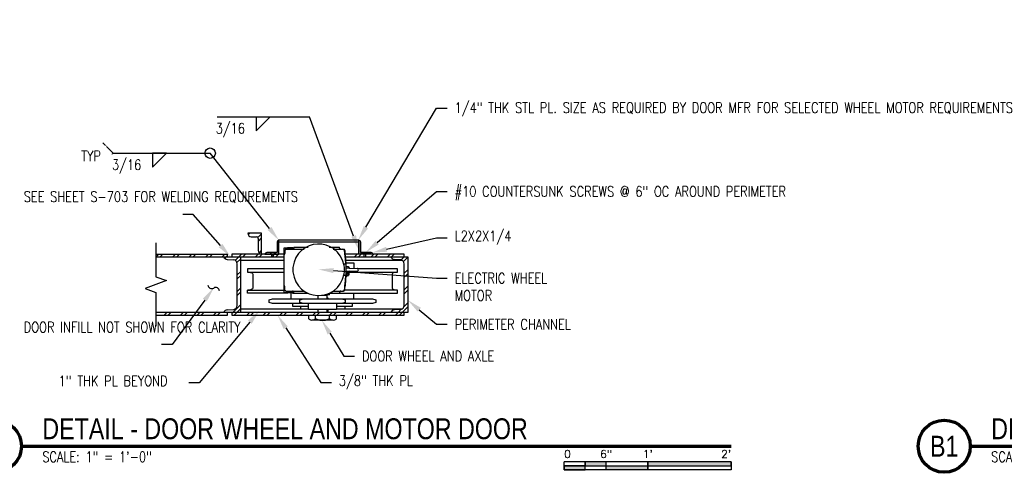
# Model space of a CAD drawing. Header units: inches. Extents: x -25 to 869, y 6 to 168.
# Tile 4 of 11: x 157 to 299, y 79 to 144. Entities that reach past the tile are written whole.
import ezdxf
from ezdxf import colors
from ezdxf.entities.mleader import LeaderData, LeaderLine
from ezdxf.enums import TextEntityAlignment as Align
from ezdxf.math import Vec2, Vec3

# ---------------------------------------------------------------- set-up
doc = ezdxf.new("R2010")
doc.units = ezdxf.units.IN
doc.header["$MEASUREMENT"] = 0
for name, color, linetype in [('A-ANNO-NOTE', 2, 'Continuous'), ('A-DETL-THIN', 1, 'Continuous'), ('M-DETL-PATT', 1, 'Continuous'), ('S-ANNO-NOTE', 2, 'Continuous'), ('S-ANNO-SYMB', 2, 'Continuous')]:
    doc.layers.add(name, color=color, linetype=linetype)
doc.styles.add('Annotative', font='romans.shx', dxfattribs={"width": 0.8, "height": 0.125})
doc.styles.add('Arial', font='romans.shx', dxfattribs={"width": 0.8})
doc.styles.add('TITLES', font='swiss.ttf', dxfattribs={"width": 0.8, "height": 0.25})
pattern_1 = [(45, (118.7539, 0), (-1.18794, 1.18794), []), (45, (118.7539, 1.8), (-1.18794, 1.18794), [])]

# ---------------------------------------------------------------- blocks, each defined once
blk = doc.blocks.new('HDR-Si_Weld-Symbol - Bottom-1969923-DETAIL - DOOR WHEEL AND MOTOR DOOR')
at = {"layer": 'A-ANNO-NOTE'}
for p, q in [((-0.437, 0), (0.671, 0)), ((0.031, -0.169), (0.2, 0)), ((0.031, 0), (0.031, -0.169))]:
    blk.add_line(p, q, dxfattribs=at)
blk = doc.blocks.new('HDR-Si_Weld-Symbol - Bottom-1969935-DETAIL - DOOR WHEEL AND MOTOR DOOR')
at = {"layer": 'A-ANNO-NOTE'}
for p, q in [((-0.437, 0), (-0.563, 0.125)), ((-0.437, 0), (-0.563, -0.125)), ((-0.437, 0), (0.723, 0)), ((0.031, -0.169), (0.2, 0)), ((0.031, 0), (0.031, -0.169)), ((0.2, 0), (0.031, 0))]:
    blk.add_line(p, q, dxfattribs=at)
blk.add_circle((0.723, 0), 0.0625, dxfattribs=at)
blk = doc.blocks.new('*U14')
for points in [[(-2, -0.281), (-1.75, -0.281), (-1.75, -0.234), (-2, -0.234)], [(-1.75, -0.234), (-1.5, -0.234), (-1.5, -0.187), (-1.75, -0.187)], [(-1.5, -0.234), (-1, -0.234), (-1, -0.281), (-1.5, -0.281)], [(-1, -0.234), (0, -0.234), (0, -0.187), (-1, -0.187)]]:
    blk.add_hatch(color=256).paths.add_polyline_path(points)
for p, q in [((0, -0.187), (-2, -0.187)), ((-2, -0.281), (-2, -0.187)), ((-2, -0.234), (0, -0.234)), ((-1.75, -0.281), (-1.75, -0.187)), ((-1.5, -0.281), (-1.5, -0.187)), ((-1, -0.281), (-1, -0.188)), ((0, -0.187), (0, -0.281)), ((0, -0.281), (-2, -0.281))]:
    blk.add_line(p, q)
at = {"flags": 128}
for points in [[(-2, -0.281), (-1.75, -0.281), (-1.75, -0.234), (-2, -0.234), (-2, -0.281)], [(-1.75, -0.234), (-1.5, -0.234), (-1.5, -0.187), (-1.75, -0.187), (-1.75, -0.234)], [(-1.5, -0.234), (-1, -0.234), (-1, -0.281), (-1.5, -0.281), (-1.5, -0.234)], [(-1, -0.234), (0, -0.234), (0, -0.187), (-1, -0.187), (-1, -0.234)]]:
    blk.add_lwpolyline(points, close=True, dxfattribs=at)
at = {"style": 'Arial'}
blk.add_text('0', height=0.0937, dxfattribs=at).set_placement((-2, -0.094), align=Align.MIDDLE_LEFT)
for s, p in [('6"', (-1.5, -0.094)), ("1'", (-1, -0.094))]:
    blk.add_text(s, height=0.0937, dxfattribs=at).set_placement(p, align=Align.MIDDLE_CENTER)
blk.add_text("2'", height=0.0937, dxfattribs=at).set_placement((0, -0.094), align=Align.MIDDLE_RIGHT)
blk = doc.blocks.new('*U10')
at = {"linetype": 'Continuous', "lineweight": 70}
blk.add_line((1.125, 0.625), (9.625, 0.625), dxfattribs=at)
at = {"lineweight": 70}
blk.add_circle((0.812, 0.625), 0.312, dxfattribs=at)
at = {"style": 'Arial'}
blk.add_attdef('DRAWING_AREA_TITLE', text='', height=0.187, dxfattribs=at).set_placement((1.374, 0.634), align=Align.BOTTOM_LEFT)
blk.add_attdef('X#', text='', height=0.187, dxfattribs=at).set_placement((0.812, 0.625), align=Align.MIDDLE_CENTER)
blk.add_attdef('SCALE:', text='', height=0.0938, dxfattribs=at).set_placement((1.374, 0.561), align=Align.TOP_LEFT)
blk = doc.blocks.new('*U9')
at = {"linetype": 'Continuous', "lineweight": 70}
blk.add_line((1.125, 0.625), (9.625, 0.625), dxfattribs=at)
at = {"lineweight": 70}
blk.add_circle((0.812, 0.625), 0.312, dxfattribs=at)
at = {"style": 'Arial'}
blk.add_attdef('DRAWING_AREA_TITLE', text='', height=0.187, dxfattribs=at).set_placement((1.374, 0.634), align=Align.BOTTOM_LEFT)
blk.add_attdef('X#', text='', height=0.187, dxfattribs=at).set_placement((0.812, 0.625), align=Align.MIDDLE_CENTER)
blk.add_attdef('SCALE:', text='', height=0.0938, dxfattribs=at).set_placement((1.374, 0.561), align=Align.TOP_LEFT)

msp = doc.modelspace()

# ---------------------------------------------------------------- hatches: boundary and pattern name
at = {"layer": 'M-DETL-PATT', "lineweight": -3}
h = msp.add_hatch(dxfattribs=at)
h.set_pattern_fill('FP_2', color=8, style=0, pattern_type=2)
h.set_pattern_definition(pattern_1)
h.paths.add_polyline_path([(191.8147, 110.555), (191.8147, 113.555), (189.8147, 113.555), (189.8318, 113.4256), (189.8817, 113.305), (189.9612, 113.2014), (190.0647, 113.122), (190.1853, 113.072), (190.3147, 113.055), (191.0647, 113.055), (191.1294, 113.0465), (191.1897, 113.0215), (191.2415, 112.9818), (191.2812, 112.93), (191.3062, 112.8697), (191.3147, 112.805), (191.3147, 111.055), (191.3318, 110.9256), (191.3817, 110.805), (191.4612, 110.7014), (191.5647, 110.622), (191.6853, 110.572)])
h = msp.add_hatch(dxfattribs=at)
h.set_pattern_fill('FP_2', color=8, style=0, pattern_type=2)
h.set_pattern_definition(pattern_1)
h.paths.add_polyline_path([(186.8658, 110.1711), (186.9276, 110.1711), (186.9276, 110.555), (176.596, 110.555), (176.596, 110.1711), (186.3658, 110.1711)])
h = msp.add_hatch(dxfattribs=at)
h.set_pattern_fill('FP_2', color=8, style=0, pattern_type=2)
h.set_pattern_definition(pattern_1)
h.paths.add_polyline_path([(192.768, 110.1711), (195.0425, 110.1711), (195.0425, 110.555), (187.5514, 110.555), (187.5514, 110.1711), (192.6533, 110.1711)])
h = msp.add_hatch(dxfattribs=at)
h.set_pattern_fill('FP_2', color=8, style=0, pattern_type=2)
h.set_pattern_definition(pattern_1)
h.paths.add_polyline_path([(210.8772, 110.1711), (212.3147, 110.1711), (212.3147, 110.555), (203.7771, 110.555), (203.8439, 110.1711), (210.3772, 110.1711)])
h = msp.add_hatch(dxfattribs=at)
h.set_pattern_fill('FP_2', color=8, style=0, pattern_type=2)
h.set_pattern_definition(pattern_1)
h.paths.add_polyline_path([(186.9276, 102.1711), (187.5514, 102.1711), (187.5514, 102.1813), (188.8033, 102.1813), (188.8033, 110.1711), (186.3658, 110.1711), (186.4211, 110.05), (186.5046, 109.9463), (186.6111, 109.8664), (186.734, 109.8153), (186.8658, 109.7961), (187.8033, 109.7336), (187.9557, 109.6816), (188.0898, 109.5925), (188.1968, 109.4722), (188.2695, 109.3285), (188.3033, 109.1711), (188.3033, 103.1711), (188.2695, 103.0137), (188.1968, 102.87), (188.0898, 102.7497), (187.9557, 102.6606), (187.8033, 102.6086), (186.8658, 102.5461), (186.734, 102.5269), (186.6111, 102.4757), (186.5046, 102.3959), (186.4211, 102.2922), (186.3704, 102.1813), (186.9276, 102.1813)])
h = msp.add_hatch(dxfattribs=at)
h.set_pattern_fill('FP_2', color=8, style=0, pattern_type=2)
h.set_pattern_definition(pattern_1)
h.paths.add_polyline_path([(212.8147, 102.1711), (212.8147, 110.1711), (210.3772, 110.1711), (210.4326, 110.05), (210.5161, 109.9463), (210.6226, 109.8664), (210.7455, 109.8153), (210.8772, 109.7961), (211.8147, 109.7336), (211.9671, 109.6816), (212.1012, 109.5925), (212.2082, 109.4722), (212.281, 109.3285), (212.3147, 109.1711), (212.3147, 103.1711), (212.281, 103.0137), (212.2082, 102.87), (212.1012, 102.7497), (211.9671, 102.6606), (211.8147, 102.6086), (210.8772, 102.5461), (210.7455, 102.5269), (210.6226, 102.4757), (210.5161, 102.3959), (210.4326, 102.2922), (210.3819, 102.1813), (212.3147, 102.1813), (212.3147, 102.1711)])
h = msp.add_hatch(dxfattribs=at)
h.set_pattern_fill('FP_2', color=8, style=0, pattern_type=2)
h.set_pattern_definition(pattern_1)
h.paths.add_polyline_path([(186.9276, 101.7974), (186.9276, 102.1813), (176.596, 102.1813), (176.596, 101.7974)])
h = msp.add_hatch(dxfattribs=at)
h.set_pattern_fill('FP_2', color=8, style=0, pattern_type=2)
h.set_pattern_definition(pattern_1)
h.paths.add_polyline_path([(212.3147, 101.7974), (212.3147, 102.1813), (187.5514, 102.1813), (187.5514, 101.7974), (192.768, 101.7974)])

# ---------------------------------------------------------------- linework, layer by layer
at = {"layer": 'A-DETL-THIN', "lineweight": -3}
for p, q in [((191.8147, 113.555), (189.8147, 113.555)), ((191.8147, 110.555), (191.8147, 113.555)), ((176.596, 112.1805), (176.596, 107.3069)), ((190.3147, 113.055), (191.0647, 113.055)), ((191.3147, 112.805), (191.3147, 111.055)), ((194.0319, 112.2953), (194.0352, 110.792)), ((205.7855, 112.555), (194.2851, 112.555)), ((194.2851, 110.542), (194.2851, 112.555)), ((194.356, 112.305), (205.7855, 112.305)), ((205.7855, 112.305), (205.7855, 112.555)), ((205.7855, 110.555), (205.7855, 112.555)), ((206.0355, 112.3057), (206.0355, 110.805)), ((206.0355, 110.805), (206.0355, 112.3057)), ((176.596, 110.555), (186.9276, 110.555)), ((186.9276, 110.1711), (186.9276, 110.555)), ((187.5514, 110.555), (187.5514, 110.1711)), ((195.0425, 110.555), (187.5514, 110.555)), ((192.2851, 110.542), (194.2851, 110.542)), ((194.0352, 110.792), (192.5344, 110.792)), ((193.2881, 110.5458), (193.0484, 110.792)), ((193.2833, 110.1711), (193.2881, 110.5458)), ((193.5315, 110.1711), (193.5363, 110.5409)), ((193.5363, 110.5409), (193.7941, 110.792)), ((195.0425, 105.0413), (195.0425, 111.4507)), ((195.0425, 111.4507), (196.4267, 111.4507)), ((195.0628, 110.5143), (195.0526, 110.4736)), ((195.1035, 110.5448), (195.0628, 110.5143)), ((195.1035, 110.555), (195.1442, 110.5855)), ((195.1442, 110.5855), (195.1544, 110.6262)), ((195.1646, 111.1352), (195.1646, 110.6262)), ((195.185, 111.1962), (195.1748, 111.1352)), ((195.2358, 111.2369), (195.185, 111.1962)), ((195.2867, 111.2471), (195.2358, 111.2369)), ((195.2867, 111.2573), (197.933, 111.2573)), ((195.5819, 111.5626), (195.5819, 111.4812)), ((195.5819, 111.4812), (196.2537, 111.4812)), ((196.2537, 111.4812), (196.2537, 111.5626)), ((196.2638, 111.2675), (196.3453, 111.2878)), ((196.3453, 111.2878), (196.3962, 111.3489)), ((196.3962, 111.3489), (196.4165, 111.4201)), ((196.4267, 111.5728), (198.5132, 111.5728)), ((196.4267, 111.5728), (196.4267, 111.4201)), ((201.5157, 111.5728), (203.0221, 111.5728)), ((202.0857, 111.2573), (203.5819, 111.2573)), ((202.2282, 111.2369), (202.1468, 111.2573)), ((202.2995, 111.1759), (202.2282, 111.2369)), ((202.3402, 111.1046), (202.2995, 111.1759)), ((202.3402, 111.0639), (202.33, 111.0944)), ((203.0221, 111.41), (203.0221, 111.5728)), ((203.0526, 111.3387), (203.0323, 111.41)), ((203.1137, 111.2776), (203.0526, 111.3387)), ((203.0526, 111.3387), (203.1035, 111.2776)), ((203.1035, 111.2776), (203.1748, 111.2573)), ((203.185, 111.2573), (203.1137, 111.2776)), ((203.5615, 111.2369), (203.4801, 111.2573)), ((203.6328, 111.1759), (203.5615, 111.2369)), ((203.5819, 111.2573), (203.6532, 111.2471)), ((203.6735, 111.1046), (203.6328, 111.1759)), ((203.6532, 111.2471), (203.7142, 111.1962)), ((203.6735, 111.0944), (203.8373, 110.1526)), ((203.7651, 111.1352), (203.7142, 111.1962)), ((203.7753, 111.0639), (203.7651, 111.1352)), ((203.8771, 109.8556), (203.7753, 110.5986)), ((203.7771, 110.555), (203.8439, 110.1711)), ((212.3147, 110.555), (203.7771, 110.555)), ((203.7855, 111.0639), (203.7855, 110.4838)), ((206.0355, 110.805), (207.5388, 110.8082)), ((207.5388, 110.8082), (206.0355, 110.805)), ((206.5357, 110.5582), (206.2949, 110.8055)), ((206.5308, 110.1833), (206.5357, 110.5582)), ((206.779, 110.18), (206.7838, 110.5533)), ((206.7838, 110.5533), (207.0445, 110.8072)), ((212.3147, 110.1711), (212.3147, 110.555)), ((176.596, 110.1711), (195.0425, 110.1711)), ((186.8658, 109.7961), (187.8033, 109.7336)), ((188.3033, 103.1711), (188.3033, 109.1711)), ((188.8033, 102.1813), (188.8033, 110.1711)), ((188.8033, 109.6724), (195.0425, 109.6724)), ((203.9483, 109.1024), (203.6328, 109.1024)), ((203.8335, 110.1737), (212.3147, 110.1737)), ((203.8373, 110.1526), (203.8771, 109.8047)), ((203.8439, 110.1711), (212.8147, 110.1711)), ((203.928, 109.0922), (203.8771, 109.8556)), ((203.8771, 109.8047), (203.928, 109.0922)), ((203.8865, 109.6724), (211.9852, 109.6724)), ((203.9134, 109.2958), (205.0679, 109.2958)), ((203.9483, 107.5248), (203.9483, 109.1024)), ((205.0679, 109.2958), (205.0679, 108.5222)), ((211.8147, 109.7336), (210.8772, 109.7961)), ((212.3147, 103.1711), (212.3147, 109.1711)), ((212.8147, 110.1711), (212.8147, 102.1711)), ((195.0425, 108.4205), (189.8007, 108.4205)), ((189.8007, 108.4205), (189.8007, 107.9828)), ((189.8007, 107.9828), (195.0425, 107.9828)), ((189.8007, 107.9828), (190.1875, 107.9217)), ((190.1875, 107.9217), (190.2995, 107.9014)), ((190.2995, 107.9014), (190.4012, 107.8505)), ((190.4012, 107.8505), (190.4827, 107.7691)), ((190.4827, 107.7691), (190.5336, 107.6673)), ((190.5336, 107.6673), (190.5539, 107.5553)), ((190.5539, 107.5553), (190.5539, 105.7945)), ((196.3147, 108.6138), (196.3046, 108.3085)), ((196.3046, 108.3085), (196.3147, 108.0032)), ((203.704, 108.6138), (203.6633, 108.9192)), ((203.6633, 107.6978), (203.704, 108.0032)), ((203.7142, 108.3085), (203.704, 108.6138)), ((203.704, 108.0032), (203.7142, 108.3085)), ((203.9381, 107.4128), (203.9381, 107.7182)), ((203.9381, 107.7182), (204.4369, 107.7182)), ((203.9483, 108.8072), (204.2638, 108.797)), ((204.2638, 107.8199), (203.9483, 107.8199)), ((203.9687, 107.3823), (203.9687, 107.8199)), ((204.3758, 108.5324), (203.9992, 108.5426)), ((204.3758, 108.0846), (203.9992, 108.0744)), ((204.0908, 107.423), (204.0908, 107.8199)), ((204.2638, 108.797), (204.3758, 108.5324)), ((204.2638, 108.797), (204.2638, 108.5426)), ((204.3758, 108.0846), (204.2638, 107.8199)), ((204.2638, 107.8199), (204.2638, 108.0816)), ((204.3147, 107.8301), (204.2944, 107.7182)), ((204.2944, 107.7182), (204.3147, 107.596)), ((204.3147, 107.596), (204.2944, 107.4739)), ((204.3046, 107.9319), (204.3147, 107.8301)), ((204.3147, 107.8403), (204.3059, 107.9194)), ((204.3147, 107.9319), (204.3758, 108.0846)), ((204.3249, 107.8403), (204.3249, 107.596)), ((204.3327, 107.9828), (211.3173, 107.9828)), ((204.3758, 108.5324), (205.5259, 108.5019)), ((204.3758, 108.0846), (205.5259, 108.1151)), ((205.5972, 108.4917), (205.5259, 108.5019)), ((205.5259, 108.1151), (205.5972, 108.1253)), ((211.3173, 108.4205), (205.6888, 108.4205)), ((210.5844, 107.6673), (210.5641, 107.5553)), ((210.5641, 107.5553), (210.5641, 105.7945)), ((210.6353, 107.7691), (210.5844, 107.6673)), ((210.7168, 107.8505), (210.6353, 107.7691)), ((210.8185, 107.9014), (210.7168, 107.8505)), ((210.9305, 107.9217), (210.8185, 107.9014)), ((211.3173, 107.9828), (210.9305, 107.9217)), ((211.3173, 107.9828), (211.3173, 108.4205)), ((178.1415, 106.7444), (175.0506, 105.6194)), ((176.596, 107.3069), (178.1415, 106.7444)), ((203.6328, 107.5248), (203.9483, 107.5248)), ((203.7753, 106.0184), (203.8771, 106.7614)), ((203.8771, 106.8123), (203.7956, 106.0998)), ((203.8771, 106.7614), (203.928, 107.5248)), ((203.928, 107.5248), (203.8771, 106.8123)), ((203.9687, 107.3823), (204.0501, 107.3823)), ((204.0501, 107.3925), (204.0806, 107.423)), ((204.0908, 107.4739), (204.3046, 107.4739)), ((175.0506, 105.6194), (176.596, 105.0569)), ((176.596, 105.0569), (176.596, 100.1833)), ((190.1875, 105.4281), (189.8007, 105.3568)), ((189.8007, 104.9192), (189.8007, 105.3568)), ((189.8007, 105.3568), (195.0425, 105.3568)), ((195.5819, 104.9192), (189.8007, 104.9192)), ((190.2995, 105.4484), (190.1875, 105.4281)), ((190.4012, 105.4993), (190.2995, 105.4484)), ((190.4827, 105.5808), (190.4012, 105.4993)), ((190.5336, 105.6825), (190.4827, 105.5808)), ((190.5539, 105.7945), (190.5336, 105.6825)), ((195.0425, 105.0413), (196.4267, 105.0413)), ((195.0526, 106.0286), (195.0628, 105.9879)), ((195.0628, 105.9879), (195.1035, 105.9574)), ((195.1442, 105.9166), (195.1035, 105.9472)), ((195.1544, 105.8759), (195.1442, 105.9166)), ((195.1646, 105.3568), (195.1646, 105.8759)), ((195.1748, 105.3568), (195.185, 105.306)), ((195.185, 105.306), (195.2358, 105.2551)), ((195.2358, 105.2551), (195.2867, 105.2449)), ((195.2867, 105.2347), (197.933, 105.2347)), ((196.2537, 105.0108), (195.5819, 105.0108)), ((195.5819, 104.9294), (195.5819, 105.0108)), ((196.0603, 104.1456), (196.0603, 104.9192)), ((196.2537, 105.0108), (196.2537, 104.9294)), ((196.2537, 104.9192), (198.503, 104.9192)), ((196.3453, 105.2143), (196.2638, 105.2347)), ((196.3962, 105.1635), (196.3453, 105.2143)), ((196.4165, 105.082), (196.3962, 105.1635)), ((196.4267, 104.9192), (196.4267, 105.082)), ((201.5463, 104.7258), (200.956, 104.7258)), ((201.2511, 104.3797), (201.2511, 104.7258)), ((201.5157, 104.9192), (211.3173, 104.9192)), ((201.5463, 104.7258), (201.5463, 104.9192)), ((202.0857, 105.2347), (203.5819, 105.2347)), ((202.1468, 105.2449), (202.2282, 105.2652)), ((202.2282, 105.2652), (202.2995, 105.3263)), ((202.2995, 105.3263), (202.3402, 105.3976)), ((202.33, 105.3976), (202.3402, 105.4281)), ((203.0221, 105.082), (203.0221, 104.9192)), ((203.0526, 105.1635), (203.0323, 105.082)), ((203.0526, 105.1635), (203.1137, 105.2143)), ((203.185, 105.2347), (203.1137, 105.2143)), ((203.5615, 105.2652), (203.4801, 105.2449)), ((203.6328, 105.3263), (203.5615, 105.2652)), ((203.5819, 105.2449), (203.6532, 105.2551)), ((203.6735, 105.3976), (203.6328, 105.3263)), ((203.6532, 105.2551), (203.7142, 105.306)), ((203.7956, 106.0998), (203.6735, 105.3976)), ((203.7142, 105.306), (203.7651, 105.367)), ((203.7753, 105.4383), (203.7651, 105.367)), ((211.3173, 105.3568), (203.7651, 105.3568)), ((203.7855, 105.4383), (203.7855, 106.0184)), ((205.0679, 104.1456), (205.0679, 104.9192)), ((210.5641, 105.7945), (210.5844, 105.6825)), ((210.5844, 105.6825), (210.6353, 105.5808)), ((210.6353, 105.5808), (210.7168, 105.4993)), ((210.7168, 105.4993), (210.8185, 105.4484)), ((210.8185, 105.4484), (210.9305, 105.4281)), ((210.9305, 105.4281), (211.3173, 105.3568)), ((211.3173, 104.9192), (211.3173, 105.3568)), ((192.8847, 103.9828), (193.3834, 104.1456)), ((192.8847, 103.6164), (192.8847, 103.9828)), ((193.3834, 103.4535), (192.8847, 103.6164)), ((193.3834, 104.1456), (207.7346, 104.1456)), ((207.7346, 103.4535), (193.3834, 103.4535)), ((196.3046, 103.0464), (196.3046, 103.4535)), ((197.3122, 103.9828), (197.8109, 104.1456)), ((197.3122, 103.6164), (197.3122, 103.9828)), ((197.8109, 103.4535), (197.3122, 103.6164)), ((198.5641, 102.5782), (198.5641, 103.4535)), ((199.8771, 104.6037), (199.8771, 104.1456)), ((201.2511, 104.624), (200.4267, 104.624)), ((201.2308, 104.2271), (201.2308, 104.3085)), ((201.3834, 104.2169), (201.2308, 104.2169)), ((201.2308, 104.2169), (201.2308, 104.1456)), ((201.2409, 104.3187), (201.2409, 104.3696)), ((201.3834, 104.1456), (201.3834, 104.2169)), ((202.5641, 103.4535), (202.5641, 102.5782)), ((203.3173, 104.1456), (203.816, 103.9828)), ((203.816, 103.6164), (203.3173, 103.4535)), ((203.816, 103.9828), (203.816, 103.6164)), ((204.8135, 103.4535), (204.8135, 103.0464)), ((207.7346, 104.1456), (208.2333, 103.9828)), ((208.2333, 103.6164), (207.7346, 103.4535)), ((208.2333, 103.9828), (208.2333, 103.6164)), ((186.9276, 102.1813), (176.596, 102.1813)), ((186.8658, 102.5461), (187.8033, 102.6086)), ((186.9276, 101.7974), (186.9276, 102.1813)), ((187.5514, 102.1711), (186.9276, 102.1711)), ((187.5514, 102.1813), (187.5514, 101.7974)), ((212.3147, 102.1813), (187.5514, 102.1813)), ((188.8033, 102.6698), (198.5641, 102.6698)), ((198.5641, 103.0464), (196.3046, 103.0464)), ((197.3733, 103.0464), (197.3733, 102.6698)), ((202.5641, 102.5782), (198.5641, 102.5782)), ((199.8771, 102.5782), (199.8771, 102.1813)), ((201.2308, 102.1813), (201.2308, 102.5782)), ((201.3834, 102.1813), (201.3834, 102.5782)), ((204.8135, 103.0464), (202.5641, 103.0464)), ((202.5641, 102.6698), (211.9852, 102.6698)), ((203.7549, 103.0464), (203.7549, 102.6698)), ((211.8147, 102.6086), (210.8772, 102.5461)), ((212.3147, 101.7974), (212.3147, 102.1813)), ((212.8147, 102.1711), (212.3147, 102.1711)), ((176.596, 101.7974), (186.9276, 101.7974)), ((187.5514, 101.7974), (212.3147, 101.7974)), ((198.5336, 101.7974), (198.5336, 101.3088)), ((198.5437, 101.319), (198.6252, 101.2172)), ((202.0857, 101.0442), (199.0425, 101.0442)), ((199.4598, 101.2172), (199.5412, 101.319)), ((199.5412, 101.3088), (199.7549, 101.207)), ((199.5514, 101.304), (199.5514, 101.7974)), ((201.3631, 101.207), (201.5768, 101.3088)), ((201.5768, 101.3088), (201.5768, 101.7974)), ((201.587, 101.319), (201.6684, 101.2172)), ((202.503, 101.2172), (202.5844, 101.319)), ((202.5844, 101.3088), (202.5844, 101.7974))]:
    msp.add_line(p, q, dxfattribs=at)
for centre, radius, start, end in [((190.3147, 113.555), 0.5, 180, 270), ((191.0647, 112.805), 0.25, 360, 90), ((194.3137, 112.2594), 0.2841, 95.766301, 172.73714), ((205.767, 112.2864), 0.2692, 4.10805, 86.05988), ((205.767, 112.2864), 0.2692, 4.10805, 86.05988), ((191.8147, 111.055), 0.5, 180, 270), ((192.5537, 110.5235), 0.2692, 94.10805, 176.05988), ((207.5029, 110.5265), 0.2841, 5.766301, 82.73714), ((207.5029, 110.5265), 0.2841, 5.765928, 82.73714), ((186.8766, 110.3314), 0.5354, 197.421545, 268.83866), ((187.6789, 109.1196), 0.6265, 4.716213, 78.550866), ((210.8881, 110.3314), 0.5354, 197.421545, 268.83866), ((211.6904, 109.1196), 0.6265, 4.716213, 78.550866), ((184.6407, 106.1687), 0.5596, 186.64921, 299.936687), ((185.1992, 105.1988), 0.5596, 6.64921, 119.936687), ((186.8766, 102.0108), 0.5354, 91.16134, 161.377787), ((187.6789, 103.2226), 0.6265, 281.449134, 355.283787), ((210.8881, 102.0108), 0.5354, 91.16134, 161.377787), ((211.6904, 103.2226), 0.6265, 281.449134, 355.283787), ((200.559, 103.0742), 2.0329, 246.701015, 293.298985)]:
    msp.add_arc(centre, radius, start, end, dxfattribs=at)
for points in [[(203.6633, 108.9192), (202.7943, 113.2045), (196.8319, 112.9589), (196.3147, 108.6138)], [(196.3147, 108.0032), (196.8319, 103.6581), (202.7943, 103.4125), (203.6633, 107.6978)], [(205.5972, 108.1253), (205.7644, 108.2317), (205.7644, 108.3853), (205.5972, 108.4917)], [(198.6252, 101.2172), (198.8433, 100.9977), (199.2416, 100.9977), (199.4598, 101.2172)], [(201.6684, 101.2172), (201.8866, 100.9977), (202.2849, 100.9977), (202.503, 101.2172)]]:
    msp.add_open_spline(points, degree=3, dxfattribs=at)

# ---------------------------------------------------------------- block references
at = {"layer": 'A-ANNO-NOTE', "lineweight": -3, "xscale": 12, "yscale": 12, "zscale": 12}
msp.add_blockref('HDR-Si_Weld-Symbol - Bottom-1969923-DETAIL - DOOR WHEEL AND MOTOR DOOR', (190.6418, 130.2907), dxfattribs=at)
at = {"layer": 'S-ANNO-SYMB', "lineweight": -3}
ref = msp.add_blockref('*U10', (143.8031, 75.4471), dxfattribs=dict(at, xscale=12, yscale=12, zscale=12))
ref.add_attrib('SCALE:', 'SCALE: 1" = 1\'-0"', dxfattribs={"layer": '0', "height": 1.5, "style": 'Annotative', "width": 0.796875}).set_placement((160.2947, 82.1741), align=Align.TOP_LEFT)
ref.add_attrib('DRAWING_AREA_TITLE', 'DETAIL - DOOR WHEEL AND MOTOR DOOR', dxfattribs={"layer": '0', "height": 3, "style": 'TITLES', "width": 0.796875}).set_placement((160.2947, 83.054), align=Align.BOTTOM_LEFT)
ref.add_attrib('X#', 'C1', dxfattribs={"layer": '0', "height": 3, "style": 'TITLES', "width": 0.796875}).set_placement((153.5531, 82.9471), align=Align.MIDDLE_CENTER)
ref = msp.add_blockref('*U9', (280.1601, 75.4471), dxfattribs=dict(at, xscale=12, yscale=12, zscale=12))
ref.add_attrib('SCALE:', 'SCALE: 1" = 1\'-0"', dxfattribs={"layer": '0', "height": 1.5, "style": 'Annotative', "width": 0.796875}).set_placement((296.6516, 82.1741), align=Align.TOP_LEFT)
ref.add_attrib('DRAWING_AREA_TITLE', 'DETAIL - DOOR WHEEL', dxfattribs={"layer": '0', "height": 3, "style": 'TITLES', "width": 0.796875}).set_placement((296.6516, 83.054), align=Align.BOTTOM_LEFT)
ref.add_attrib('X#', 'B1', dxfattribs={"layer": '0', "height": 3, "style": 'TITLES', "width": 0.796875}).set_placement((289.9101, 82.9471), align=Align.MIDDLE_CENTER)
at = {"layer": 'S-ANNO-SYMB', "lineweight": -3, "xscale": 12, "yscale": 12, "zscale": 12}
msp.add_blockref('*U14', (259.3031, 82.9471), dxfattribs=at)

# ---------------------------------------------------------------- leaders
at = {"layer": 'S-ANNO-NOTE', "lineweight": -3}
ml = msp.add_multileader_mtext('Standard', dxfattribs=at)
ml.set_content('{\\C256;WHEEL ELECTRIC MOTOR}', color=2, style='Annotative')
ml.set_leader_properties(color=1)
ml.build(insert=Vec2(0, 0))
ml.multileader.update_dxf_attribs({"text_right_attachment_type": 3, "dogleg_length": 0.125, "arrow_head_size": 2.16, "scale": 12})
ctx = ml.context
ctx.base_point, ctx.scale, ctx.char_height, ctx.arrow_head_size, ctx.landing_gap_size, ctx.plane_origin = Vec3(12.8412, 143.4665), 12, 1.5, 2.16, 1.08, Vec3(-1.9002, 101.1444)
ctx.right_attachment = 3
notes = []
notes.append((ctx, [(0, (1, 1, 0), (11.3412, 143.4665), (1, 0), 1.5, [(0, [(5.395, 138.9081)], 0, [])])]))
ctx.mtext.insert, ctx.mtext.width, ctx.mtext.flow_direction = Vec3(13.9212, 144.2165), 23.013542, 5
ml = msp.add_multileader_mtext('Standard', dxfattribs=at)
ml.set_content('{\\C256;1/4" THK STL PL. SIZE AS REQUIRED BY DOOR MFR FOR SELECTED WHEEL MOTOR REQUIREMENTS}', color=2, style='Annotative')
ml.set_leader_properties(color=1)
ml.build(insert=Vec2(0, 0))
ml.multileader.update_dxf_attribs({"text_right_attachment_type": 3, "dogleg_length": 0.125, "arrow_head_size": 2.16, "scale": 12})
ctx = ml.context
ctx.base_point, ctx.scale, ctx.char_height, ctx.arrow_head_size, ctx.landing_gap_size, ctx.plane_origin = Vec3(13.8315, 139.2131), 12, 1.5, 2.16, 1.08, Vec3(-0.91, 96.8909)
ctx.right_attachment = 3
notes.append((ctx, [(0, (1, 1, 0), (12.3315, 139.2131), (1, 0), 1.5, [(0, [(6.3853, 134.6547)], 0, [])])]))
ctx.mtext.insert, ctx.mtext.width, ctx.mtext.flow_direction = Vec3(14.9115, 140.0345), 26.698441, 5
ml = msp.add_multileader_mtext('Standard', dxfattribs=at)
ml.set_content('{\\C256;1/4" THK STL PL. SIZE AS REQUIRED BY DOOR MFR FOR SELECTED WHEEL MOTOR REQUIREMENTS}', color=2, style='Annotative')
ml.set_leader_properties(color=1)
ml.build(insert=Vec2(0, 0))
ml.multileader.update_dxf_attribs({"text_right_attachment_type": 3, "dogleg_length": 0.125, "arrow_head_size": 2.16, "scale": 12})
ctx = ml.context
ctx.base_point, ctx.scale, ctx.char_height, ctx.arrow_head_size, ctx.landing_gap_size, ctx.plane_origin = Vec3(218.4589, 131.5349), 12, 1.5, 2.16, 1.08, Vec3(195.8012, 87.9441)
ctx.right_attachment = 3
notes.append((ctx, [(0, (1, 1, 0), (216.9589, 131.5349), (1, 0), 1.5, [(0, [(205.69, 112.555)], 0, [])])]))
ctx.mtext.insert, ctx.mtext.width, ctx.mtext.flow_direction = Vec3(219.5389, 132.3563), 34.725858, 5
ml = msp.add_multileader_mtext('Standard', dxfattribs=at)
ml.set_content('\\pxqr,t3.2,6.4,9.6,12.8,16,19.2,22.4,25.6,28.8,32,35.2,38.4,41.6,44.8,48,51.2,54.4,57.6,60.8,64,67.2,70.4,73.6,76.8,80,83.2,86.4,89.6,92.8,96,99.2,102.4;{\\C256; }', color=2, style='Annotative')
ml.set_leader_properties(color=256)
ml.build(insert=Vec2(0, 0))
ml.multileader.update_dxf_attribs({"has_dogleg": 0, "text_right_attachment_type": 3, "dogleg_length": 0.125, "arrow_head_size": 2.16, "scale": 12})
ctx = ml.context
ctx.base_point, ctx.scale, ctx.char_height, ctx.arrow_head_size, ctx.landing_gap_size, ctx.plane_origin = Vec3(195.3328, 130.2907), 12, 1.5, 2.16, 1.08, Vec3(214.842, 75.8799)
ctx.right_attachment, ctx.text_align_type = 3, 2
notes.append((ctx, [(0, (1, 1, 0), (200.1928, 130.2907), (-1, 0), 1.5, [(0, [(205.7855, 111.1257)], 0, [])])]))
ctx.mtext.insert, ctx.mtext.width, ctx.mtext.alignment, ctx.mtext.flow_direction = Vec3(197.6128, 131.0407), 24.258925, 3, 5
ml = msp.add_multileader_mtext('Standard', dxfattribs=at)
ml.set_content('\\pxqr,t3.2,6.4,9.6,12.8,16,19.2,22.4,25.6,28.8,32,35.2,38.4,41.6,44.8,48,51.2,54.4,57.6,60.8,64,67.2,70.4,73.6,76.8,80,83.2,86.4,89.6,92.8,96,99.2,102.4;{\\C256; }', color=2, style='Annotative')
ml.set_leader_properties(color=256)
ml.build(insert=Vec2(0, 0))
ml.multileader.update_dxf_attribs({"has_dogleg": 0, "text_right_attachment_type": 3, "dogleg_length": 0.125, "arrow_head_size": 2.16, "scale": 12})
ctx = ml.context
ctx.base_point, ctx.scale, ctx.char_height, ctx.arrow_head_size, ctx.landing_gap_size, ctx.plane_origin = Vec3(181.0563, 125.0595), 12, 1.5, 2.16, 1.08, Vec3(203.3416, 77.2963)
ctx.right_attachment, ctx.text_align_type = 3, 2
notes.append((ctx, [(0, (1, 1, 0), (185.9163, 125.0595), (-1, 0), 1.5, [(0, [(194.2851, 112.542)], 0, [])])]))
ctx.mtext.insert, ctx.mtext.width, ctx.mtext.alignment, ctx.mtext.flow_direction = Vec3(183.3363, 125.8095), 24.258925, 3, 5
ml = msp.add_multileader_mtext('Standard', dxfattribs=at)
ml.set_content('{\\C256;#10 COUNTERSUNK SCREWS @ 6" OC AROUND PERIMETER}', color=2, style='Annotative')
ml.set_leader_properties(color=1)
ml.build(insert=Vec2(0, 0))
ml.multileader.update_dxf_attribs({"text_right_attachment_type": 3, "dogleg_length": 0.125, "arrow_head_size": 2.16, "scale": 12})
ctx = ml.context
ctx.base_point, ctx.scale, ctx.char_height, ctx.arrow_head_size, ctx.landing_gap_size, ctx.plane_origin = Vec3(218.4589, 119.5602), 12, 1.5, 2.16, 1.08, Vec3(195.8012, 78.3949)
ctx.right_attachment = 3
notes.append((ctx, [(0, (1, 1, 0), (216.9589, 119.5602), (1, 0), 1.5, [(0, [(206.7836, 110.8066)], 0, [])])]))
ctx.mtext.insert, ctx.mtext.width, ctx.mtext.flow_direction = Vec3(219.5389, 120.3102), 38.184702, 5
ml = msp.add_multileader_mtext('Standard', dxfattribs=at)
ml.set_content('{\\C256;SEE SHEET S-703 FOR WELDING REQUIREMENTS}', color=2, style='Annotative')
ml.set_leader_properties(color=1)
ml.build(insert=Vec2(0, 0))
ml.multileader.update_dxf_attribs({"text_right_attachment_type": 3, "dogleg_length": 0.125, "arrow_head_size": 2.16, "scale": 12})
ctx = ml.context
ctx.base_point, ctx.scale, ctx.char_height, ctx.arrow_head_size, ctx.landing_gap_size, ctx.plane_origin = Vec3(156.5404, 118.7314), 12, 1.5, 2.16, 1.08, Vec3(196.4031, 74.9254)
ctx.right_attachment = 3
notes.append((ctx, [(0, (1, 1, 0), (181.9718, 116.2314), (-1, 0), 1.5, [(0, [(187.3466, 110.1711)], 0, [])])]))
ctx.mtext.insert, ctx.mtext.width, ctx.mtext.flow_direction = Vec3(157.6204, 119.5528), 24.615259, 5
ml = msp.add_multileader_mtext('Standard', dxfattribs=at)
ml.set_content('\\pxt3.2,6.4,9.6,12.8,16,19.2,22.4,25.6,28.8,32,35.2,38.4,41.6,44.8,48,51.2,54.4,57.6,60.8,64,67.2,70.4,73.6,76.8,80,83.2,86.4,89.6,92.8,96,99.2,102.4;{\\C256;L2X2X1/4}', color=2, style='Annotative')
ml.set_leader_properties(color=1)
ml.build(insert=Vec2(0, 0))
ml.multileader.update_dxf_attribs({"text_right_attachment_type": 3, "dogleg_length": 0.125, "arrow_head_size": 2.16, "scale": 12})
ctx = ml.context
ctx.base_point, ctx.scale, ctx.char_height, ctx.arrow_head_size, ctx.landing_gap_size, ctx.plane_origin = Vec3(218.4589, 112.9149), 12, 1.5, 2.16, 1.08, Vec3(199.8986, 71.2146)
ctx.right_attachment = 3
notes.append((ctx, [(0, (1, 1, 0), (216.9589, 112.9149), (1, 0), 1.5, [(0, [(207.6681, 110.7575)], 0, [])])]))
ctx.mtext.insert, ctx.mtext.width, ctx.mtext.flow_direction = Vec3(219.5389, 113.9149), 9.906205, 5
ml = msp.add_multileader_mtext('Standard', dxfattribs=at)
ml.set_content('{\\C256;7/8" THK PL}', color=2, style='Annotative')
ml.set_leader_properties(color=1)
ml.build(insert=Vec2(0, 0))
ml.multileader.update_dxf_attribs({"text_right_attachment_type": 3, "dogleg_length": 0.125, "arrow_head_size": 2.16, "scale": 12})
ctx = ml.context
ctx.base_point, ctx.scale, ctx.char_height, ctx.arrow_head_size, ctx.landing_gap_size, ctx.plane_origin = Vec3(13.8315, 108.1672), 12, 1.5, 2.16, 1.08, Vec3(-0.91, 65.8451)
ctx.right_attachment = 3
notes.append((ctx, [(0, (1, 1, 0), (12.3315, 108.1672), (1, 0), 1.5, [(0, [(4.3853, 106.0577)], 0, [])])]))
ctx.mtext.insert, ctx.mtext.width, ctx.mtext.flow_direction = Vec3(14.9115, 109.1672), 34.923532, 5
ml = msp.add_multileader_mtext('Standard', dxfattribs=at)
ml.set_content('\\pxt3.2,6.4,9.6,12.8,16,19.2,22.4,25.6,28.8,32,35.2,38.4,41.6,44.8,48,51.2,54.4,57.6,60.8,64,67.2,70.4,73.6,76.8,80,83.2,86.4,89.6,92.8,96,99.2,102.4;{\\C256;ELECTRIC WHEEL\\PMOTOR}', color=2, style='Annotative')
ml.set_leader_properties(color=1)
ml.build(insert=Vec2(0, 0))
ml.multileader.update_dxf_attribs({"text_right_attachment_type": 3, "dogleg_length": 0.125, "arrow_head_size": 2.16, "scale": 12})
ctx = ml.context
ctx.base_point, ctx.scale, ctx.char_height, ctx.arrow_head_size, ctx.landing_gap_size, ctx.plane_origin = Vec3(218.4589, 107.0995), 12, 1.5, 2.16, 1.08, Vec3(199.8986, 64.7774)
ctx.right_attachment = 3
notes.append((ctx, [(0, (1, 1, 0), (216.9589, 107.0995), (1, 0), 1.5, [(0, [(199.9754, 108.3475)], 0, [])])]))
ctx.mtext.insert, ctx.mtext.width, ctx.mtext.flow_direction = Vec3(219.5389, 107.8495), 15.36789, 5
ml = msp.add_multileader_mtext('Standard', dxfattribs=at)
ml.set_content('{\\C256;DOOR INFILL NOT SHOWN FOR CLARITY}', color=2, style='Annotative')
ml.set_leader_properties(color=1)
ml.build(insert=Vec2(0, 0))
ml.multileader.update_dxf_attribs({"text_right_attachment_type": 3, "dogleg_length": 0.125, "arrow_head_size": 2.16, "scale": 12})
ctx = ml.context
ctx.base_point, ctx.scale, ctx.char_height, ctx.arrow_head_size, ctx.landing_gap_size, ctx.plane_origin = Vec3(156.5404, 100.0543), 12, 1.5, 2.16, 1.08, Vec3(192.0967, 54.4057)
ctx.right_attachment = 3
notes.append((ctx, [(0, (1, 1, 0), (178.9433, 97.5543), (-1, 0), 1.5, [(0, [(184.9199, 105.6838)], 0, [])])]))
ctx.mtext.insert, ctx.mtext.width, ctx.mtext.flow_direction = Vec3(157.6204, 100.8043), 19.192544, 5
ml = msp.add_multileader_mtext('Standard', dxfattribs=at)
ml.set_content('\\pxt3.2,6.4,9.6,12.8,16,19.2,22.4,25.6,28.8,32,35.2,38.4,41.6,44.8,48,51.2,54.4,57.6,60.8,64,67.2,70.4,73.6,76.8,80,83.2,86.4,89.6,92.8,96,99.2,102.4;{\\C256;PERIMETER CHANNEL}', color=2, style='Annotative')
ml.set_leader_properties(color=1)
ml.build(insert=Vec2(0, 0))
ml.multileader.update_dxf_attribs({"text_right_attachment_type": 3, "dogleg_length": 0.125, "arrow_head_size": 2.16, "scale": 12})
ctx = ml.context
ctx.base_point, ctx.scale, ctx.char_height, ctx.arrow_head_size, ctx.landing_gap_size, ctx.plane_origin = Vec3(218.4589, 100.4629), 12, 1.5, 2.16, 1.08, Vec3(203.7174, 58.1407)
ctx.right_attachment = 3
notes.append((ctx, [(0, (1, 1, 0), (216.9589, 100.4629), (1, 0), 1.5, [(0, [(212.8147, 103.9498)], 0, [])])]))
ctx.mtext.insert, ctx.mtext.width, ctx.mtext.flow_direction = Vec3(219.5389, 101.2129), 20.18299, 5
ml = msp.add_multileader_mtext('Standard', dxfattribs=at)
ml.set_content('{\\C256;SEE SHEET S-504 FOR\\P\\pxt3.2,6.4,9.6,12.8,16,19.2,22.4,25.6,28.8,32,35.2,38.4,41.6,44.8,48,51.2,54.4,57.6,60.8,64,67.2,70.4,73.6,76.8,80,83.2,86.4,89.6,92.8,96,99.2,102.4;TRENCH AND TRENCH\\PCOVER REQUIREMENTS}', color=2, style='Annotative')
ml.set_leader_properties(color=1)
ml.build(insert=Vec2(0, 0))
ml.multileader.update_dxf_attribs({"text_right_attachment_type": 3, "dogleg_length": 0.125, "arrow_head_size": 2.16, "scale": 12})
ctx = ml.context
ctx.base_point, ctx.scale, ctx.char_height, ctx.arrow_head_size, ctx.landing_gap_size, ctx.plane_origin = Vec3(13.8315, 98.2823), 12, 1.5, 2.16, 1.08, Vec3(-0.91, 55.9601)
ctx.right_attachment = 3
notes.append((ctx, [(0, (1, 1, 0), (12.3315, 98.2823), (1, 0), 1.5, [(0, [(10.0428, 102.6351)], 0, [])])]))
ctx.mtext.insert, ctx.mtext.width, ctx.mtext.flow_direction = Vec3(14.9115, 99.1037), 22.272078, 5
ml = msp.add_multileader_mtext('Standard', dxfattribs=at)
ml.set_content('{\\C256;1" THK PL BEYOND}', color=2, style='Annotative')
ml.set_leader_properties(color=1)
ml.build(insert=Vec2(0, 0))
ml.multileader.update_dxf_attribs({"text_right_attachment_type": 3, "dogleg_length": 0.125, "arrow_head_size": 2.16, "scale": 12})
ctx = ml.context
ctx.base_point, ctx.scale, ctx.char_height, ctx.arrow_head_size, ctx.landing_gap_size, ctx.plane_origin = Vec3(161.569, 92.3335), 12, 1.5, 2.16, 1.08, Vec3(198.0753, 49.8026)
ctx.right_attachment = 3
notes.append((ctx, [(0, (1, 1, 0), (182.829, 92.0478), (-1, 0), 1.5, [(0, [(191.5009, 102.4384)], 0, [])])]))
ctx.mtext.insert, ctx.mtext.width, ctx.mtext.flow_direction = Vec3(162.649, 93.0835), 27.297429, 5
ml = msp.add_multileader_mtext('Standard', dxfattribs=at)
ml.set_content('{\\C256;3/8" THK PL}', color=2, style='Annotative')
ml.set_leader_properties(color=1)
ml.build(insert=Vec2(0, 0))
ml.multileader.update_dxf_attribs({"text_right_attachment_type": 3, "dogleg_length": 0.125, "arrow_head_size": 2.16, "scale": 12})
ctx = ml.context
ctx.base_point, ctx.scale, ctx.char_height, ctx.arrow_head_size, ctx.landing_gap_size, ctx.plane_origin = Vec3(201.8305, 92.1248), 12, 1.5, 2.16, 1.08, Vec3(187.089, 49.8026)
ctx.right_attachment = 3
notes.append((ctx, [(0, (1, 1, 0), (200.3305, 92.1248), (1, 0), 1.5, [(0, [(194.0946, 101.7974)], 0, [])])]))
ctx.mtext.insert, ctx.mtext.width, ctx.mtext.flow_direction = Vec3(202.9105, 93.1248), 24.089797, 5
ml = msp.add_multileader_mtext('Standard', dxfattribs=at)
ml.set_content('\\pxt3.2,6.4,9.6,12.8,16,19.2,22.4,25.6,28.8,32,35.2,38.4,41.6,44.8,48,51.2,54.4,57.6,60.8,64,67.2,70.4,73.6,76.8,80,83.2,86.4,89.6,92.8,96,99.2,102.4;{\\C256;DOOR WHEEL AND AXLE}', color=2, style='Annotative')
ml.set_leader_properties(color=1)
ml.build(insert=Vec2(0, 0))
ml.multileader.update_dxf_attribs({"text_right_attachment_type": 3, "dogleg_length": 0.125, "arrow_head_size": 2.16, "scale": 12})
ctx = ml.context
ctx.base_point, ctx.scale, ctx.char_height, ctx.arrow_head_size, ctx.landing_gap_size, ctx.plane_origin = Vec3(205.144, 95.8971), 12, 1.5, 2.16, 1.08, Vec3(189.1767, 53.575)
ctx.right_attachment = 3
notes.append((ctx, [(0, (1, 1, 0), (203.644, 95.8971), (1, 0), 1.5, [(0, [(200.45, 101.0442)], 0, [])])]))
ctx.mtext.insert, ctx.mtext.width, ctx.mtext.flow_direction = Vec3(206.224, 96.6471), 23.226477, 5
for ctx, leaders in notes:
    for number, flags, end, landing, length, lines in leaders:
        leader = LeaderData()
        leader.index, (leader.has_last_leader_line, leader.has_dogleg_vector, leader.attachment_direction) = number, flags
        leader.last_leader_point, leader.dogleg_vector, leader.dogleg_length = Vec3(end), Vec3(landing), length
        for number, points, colour, breaks in lines:
            line = LeaderLine()
            line.index, line.vertices, line.color, line.breaks = number, Vec3.list(points), colors.encode_raw_color(colour), breaks
            leader.lines.append(line)
        ctx.leaders.append(leader)

# ---------------------------------------------------------------- next in the draw order: texts
at = {"layer": 'A-ANNO-NOTE', "lineweight": -3, "insert": (187.312, 129.3801), "char_height": 1.5, "width": 4.951181, "attachment_point": 2, "line_spacing_factor": 0.981704, "style": 'Annotative', "bg_fill": 2}
msp.add_mtext('\\pxqc,t3.2,6.4,9.6,12.8,16,19.2,22.4,25.6,28.8,32,35.2,38.4,41.6,44.8,48,51.2,54.4,57.6,60.8,64,67.2,70.4,73.6,76.8,80,83.2,86.4,89.6,92.8,96,99.2,102.4;{3/16}', dxfattribs=at)

# ---------------------------------------------------------------- next in the draw order: block references
at = {"layer": 'A-ANNO-NOTE', "lineweight": -3, "xscale": 12, "yscale": 12, "zscale": 12}
msp.add_blockref('HDR-Si_Weld-Symbol - Bottom-1969935-DETAIL - DOOR WHEEL AND MOTOR DOOR', (175.7349, 125.0595), dxfattribs=at)

# ---------------------------------------------------------------- next in the draw order: texts
at = {"layer": 'A-ANNO-NOTE', "lineweight": -3, "insert": (172.4052, 124.149), "char_height": 1.5, "width": 4.951181, "attachment_point": 2, "line_spacing_factor": 0.981704, "style": 'Annotative', "bg_fill": 2}
msp.add_mtext('\\pxqc,t3.2,6.4,9.6,12.8,16,19.2,22.4,25.6,28.8,32,35.2,38.4,41.6,44.8,48,51.2,54.4,57.6,60.8,64,67.2,70.4,73.6,76.8,80,83.2,86.4,89.6,92.8,96,99.2,102.4;{3/16}', dxfattribs=at)

# ---------------------------------------------------------------- next in the draw order: texts
at = {"layer": 'A-ANNO-NOTE', "lineweight": -3, "insert": (168.7247, 124.6519), "char_height": 1.5, "width": 3.299528, "attachment_point": 6, "line_spacing_factor": 0.981704, "style": 'Annotative', "bg_fill": 2}
msp.add_mtext('\\pxqr,t3.2,6.4,9.6,12.8,16,19.2,22.4,25.6,28.8,32,35.2,38.4,41.6,44.8,48,51.2,54.4,57.6,60.8,64,67.2,70.4,73.6,76.8,80,83.2,86.4,89.6,92.8,96,99.2,102.4;{TYP}', dxfattribs=at)

# ---------------------------------------------------------------- next in the draw order: leaders
at = {"layer": 'S-ANNO-NOTE', "lineweight": -3}
ml = msp.add_multileader_mtext('Standard', dxfattribs=at)
ml.set_content('{\\C256;5/16" DIA COUNTERSUNK SCREWS @ 6" OC AROUND PERIMETER}', color=2, style='Annotative')
ml.set_leader_properties(color=1)
ml.build(insert=Vec2(0, 0))
ml.multileader.update_dxf_attribs({"text_right_attachment_type": 3, "dogleg_length": 0.125, "arrow_head_size": 2.16, "scale": 12})
ctx = ml.context
ctx.base_point, ctx.scale, ctx.char_height, ctx.arrow_head_size, ctx.landing_gap_size, ctx.plane_origin = Vec3(13.8315, 123.1136), 12, 1.5, 2.16, 1.08, Vec3(-0.91, 77.6785)
ctx.right_attachment = 3
notes = []
notes.append((ctx, [(0, (1, 1, 0), (12.3315, 123.1136), (1, 0), 1.5, [(0, [(4.637, 118.9177)], 0, [])])]))
ctx.mtext.insert, ctx.mtext.width, ctx.mtext.flow_direction = Vec3(14.9115, 123.8636), 23.326624, 5
for ctx, leaders in notes:
    for number, flags, end, landing, length, lines in leaders:
        leader = LeaderData()
        leader.index, (leader.has_last_leader_line, leader.has_dogleg_vector, leader.attachment_direction) = number, flags
        leader.last_leader_point, leader.dogleg_vector, leader.dogleg_length = Vec3(end), Vec3(landing), length
        for number, points, colour, breaks in lines:
            line = LeaderLine()
            line.index, line.vertices, line.color, line.breaks = number, Vec3.list(points), colors.encode_raw_color(colour), breaks
            leader.lines.append(line)
        ctx.leaders.append(leader)

doc.saveas('drawing.dxf')
